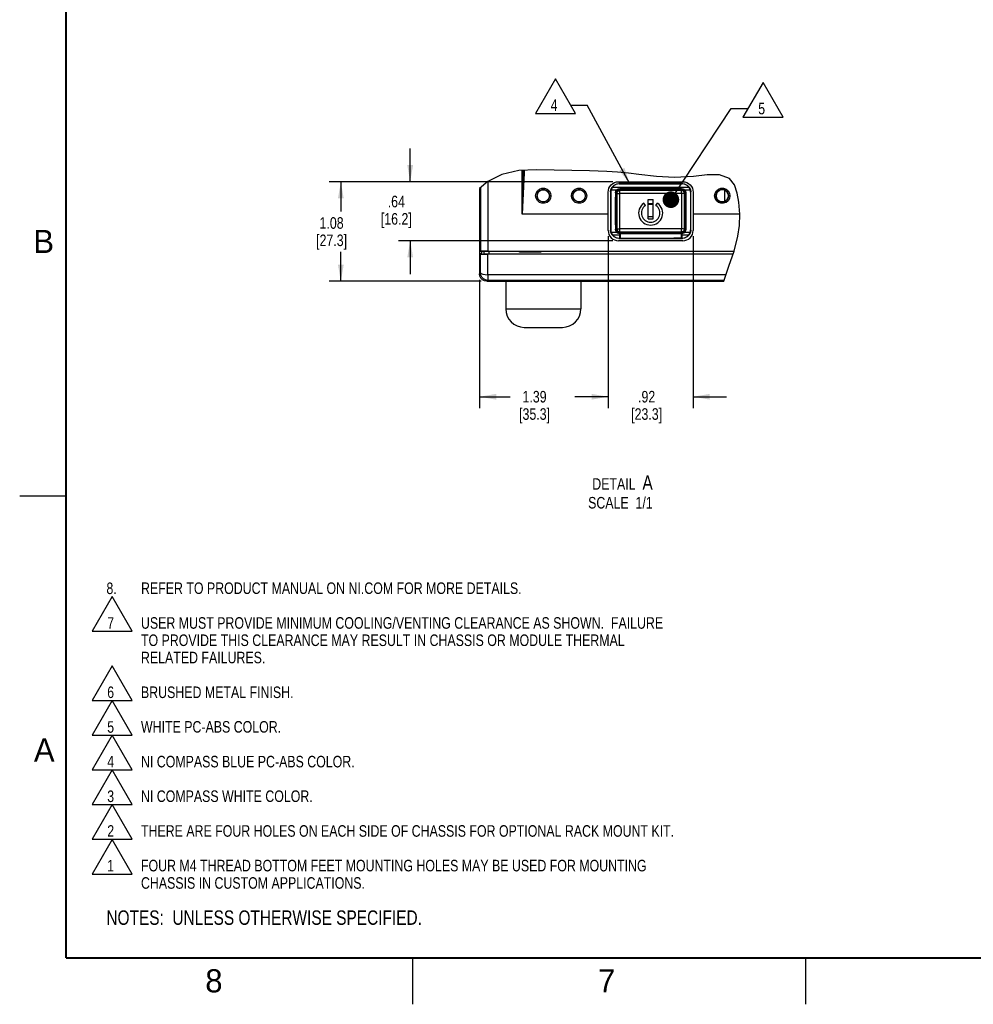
# Model space of a CAD drawing. Header units: inches. Extents: x 0 to 34, y 0 to 22.
# Tile 1 of 54: x 0 to 10.3, y 0 to 10.6. Entities that reach past the tile are written whole.
import ezdxf

# ---------------------------------------------------------------- set-up
doc = ezdxf.new("R2010")
doc.units = ezdxf.units.IN
doc.header["$LTSCALE"] = 1.87
doc.header["$MEASUREMENT"] = 0
doc.layers.get('0').update_dxf_attribs({"linetype": 'CONTINUOUS'})
for name, color, linetype in [('3_ALL_AXES', 7, 'CONTINUOUS'), ('DATUMCURVES', 7, 'CONTINUOUS'), ('DETAIL', 7, 'CONTINUOUS'), ('DIMENSIONS', 7, 'CONTINUOUS')]:
    doc.layers.add(name, color=color, linetype=linetype)
doc.styles.get("Standard").update_dxf_attribs({"font": 'txt', "width": 0.8})
doc.styles.add('TEXTSTYLE_2', font='txt')
doc.dimstyles.new('DIMSTYLE_3', dxfattribs={"dimtxt": 0.125, "dimasz": 0.18, "dimexe": 0.18, "dimexo": 0.0625, "dimgap": 0.09, "dimtad": 0, "dimtih": 1, "dimtoh": 1, "dimzin": 4, "dimdsep": 46, "dimtxsty": 'STANDARD', "dimblk": '_FILLED', "dimblk1": '_FILLED', "dimblk2": '_FILLED', "dimcen": 0.09, "dimadec": 0, "dimazin": 0, "dimtfac": 1, "dimtofl": 0, "dimtmove": 0, "dimatfit": 3, "dimldrblk": '_FILLED', "dimfxl": 1, "dimtolj": 1, "dimtzin": 4, "dimarcsym": 0})
doc.dimstyles.get("Standard").update_dxf_attribs({"dimtxt": 0.125, "dimasz": 0.18, "dimexe": 0.18, "dimexo": 0.0625, "dimgap": 0.09, "dimtad": 0, "dimtih": 1, "dimtoh": 1, "dimdec": 3, "dimzin": 4, "dimdsep": 46, "dimtxsty": 'STANDARD', "dimblk": '_FILLED', "dimblk1": '_FILLED', "dimblk2": '_FILLED', "dimcen": 0.09, "dimadec": 0, "dimazin": 0, "dimtol": 1, "dimtp": 0.01, "dimtm": 0.01, "dimtfac": 1, "dimtdec": 3, "dimtofl": 0, "dimtmove": 0, "dimatfit": 3, "dimldrblk": '_FILLED', "dimfxl": 1, "dimtolj": 1, "dimtzin": 4, "dimarcsym": 0})

# ---------------------------------------------------------------- blocks, each defined once
blk = doc.blocks.new('_FILLED')
at = {"color": 0, "linetype": 'BYBLOCK'}
blk.add_solid([(0, 0), (-1, 0.174), (-1, -0.174)], dxfattribs=at)
blk = doc.blocks.new('*D4')
at = {"layer": 'DIMENSIONS', "color": 2, "linetype": 'CONTINUOUS'}
for p, q in [((6.364, 8.307), (6.364, 6.446)), ((4.973, 7.837), (4.973, 6.446)), ((4.973, 6.571), (5.306, 6.571)), ((6.364, 6.571), (6.031, 6.571))]:
    blk.add_line(p, q, dxfattribs=at)
at = {"layer": 'DIMENSIONS', "color": 2, "linetype": 'CONTINUOUS', "xscale": 0.18, "yscale": 0.18, "zscale": 0.18, "rotation": 180}
blk.add_blockref('_FILLED', (4.973, 6.571), dxfattribs=at)
at = {"layer": 'DIMENSIONS', "color": 2, "linetype": 'CONTINUOUS', "xscale": 0.18, "yscale": 0.18, "zscale": 0.18}
blk.add_blockref('_FILLED', (6.364, 6.571), dxfattribs=at)
at = {"layer": 'DIMENSIONS', "color": 2, "linetype": 'CONTINUOUS', "insert": (5.568, 6.634), "char_height": 0.125, "width": 0.6, "attachment_point": 2, "line_spacing_factor": 0.9}
blk.add_mtext('1.39\\P[35.3]', dxfattribs=at)
blk = doc.blocks.new('*D5')
at = {"layer": 'DIMENSIONS', "color": 2, "linetype": 'CONTINUOUS'}
for p, q in [((6.364, 8.307), (6.364, 6.446)), ((7.283, 8.307), (7.283, 6.446)), ((6.364, 6.571), (6.004, 6.571)), ((7.283, 6.571), (7.643, 6.571))]:
    blk.add_line(p, q, dxfattribs=at)
at = {"layer": 'DIMENSIONS', "color": 2, "linetype": 'CONTINUOUS', "xscale": 0.18, "yscale": 0.18, "zscale": 0.18}
blk.add_blockref('_FILLED', (6.364, 6.571), dxfattribs=at)
at = {"layer": 'DIMENSIONS', "color": 2, "linetype": 'CONTINUOUS', "xscale": 0.18, "yscale": 0.18, "zscale": 0.18, "rotation": 180}
blk.add_blockref('_FILLED', (7.283, 6.571), dxfattribs=at)
at = {"layer": 'DIMENSIONS', "color": 2, "linetype": 'CONTINUOUS', "insert": (6.78, 6.634), "char_height": 0.125, "width": 0.6, "attachment_point": 2, "line_spacing_factor": 0.9}
blk.add_mtext('.92\\P[23.3]', dxfattribs=at)
blk = doc.blocks.new('*D6')
at = {"layer": 'DIMENSIONS', "color": 2, "linetype": 'CONTINUOUS'}
for p, q in [((6.414, 8.896), (3.348, 8.896)), ((3.473, 8.896), (3.473, 8.575)), ((3.473, 7.82), (3.473, 8.138)), ((4.99, 7.82), (3.348, 7.82))]:
    blk.add_line(p, q, dxfattribs=at)
at = {"layer": 'DIMENSIONS', "color": 2, "linetype": 'CONTINUOUS', "xscale": 0.18, "yscale": 0.18, "zscale": 0.18}
for p, rotation in [((3.473, 8.896), 90), ((3.473, 7.82), 270)]:
    blk.add_blockref('_FILLED', p, dxfattribs=dict(at, rotation=rotation))
at = {"layer": 'DIMENSIONS', "color": 2, "linetype": 'CONTINUOUS', "insert": (3.373, 8.513), "char_height": 0.125, "width": 0.6, "attachment_point": 2, "line_spacing_factor": 0.9}
blk.add_mtext('1.08\\P[27.3]', dxfattribs=at)
blk = doc.blocks.new('*D7')
at = {"layer": 'DIMENSIONS', "color": 2, "linetype": 'CONTINUOUS'}
for p, q in [((4.223, 8.896), (4.223, 9.256)), ((6.414, 8.896), (4.098, 8.896)), ((6.414, 8.258), (4.098, 8.258)), ((4.223, 8.258), (4.223, 7.898))]:
    blk.add_line(p, q, dxfattribs=at)
at = {"layer": 'DIMENSIONS', "color": 2, "linetype": 'CONTINUOUS', "xscale": 0.18, "yscale": 0.18, "zscale": 0.18}
for p, rotation in [((4.223, 8.896), 270), ((4.223, 8.258), 90)]:
    blk.add_blockref('_FILLED', p, dxfattribs=dict(at, rotation=rotation))
at = {"layer": 'DIMENSIONS', "color": 2, "linetype": 'CONTINUOUS', "insert": (4.073, 8.745), "char_height": 0.125, "width": 0.6, "attachment_point": 2, "line_spacing_factor": 0.9}
blk.add_mtext('.64\\P[16.2]', dxfattribs=at)
blk = doc.blocks.new('NOTES_HEADER_BL0', base_point=(3.1215, 0.9375))
at = {"layer": 'DETAIL', "color": 2, "linetype": 'CONTINUOUS', "width": 0.8}
blk.add_text('NOTES:  UNLESS OTHERWISE SPECIFIED.', height=0.156, dxfattribs=at).set_placement((0.9375, 0.8595))
blk = doc.blocks.new('CUSTOM_NOTE_BL1', base_point=(2.198, 2.346))
at = {"layer": 'DETAIL', "color": 2, "linetype": 'CONTINUOUS'}
for p, q in [((0.999, 2.534), (0.783, 2.159)), ((1.215, 2.159), (0.999, 2.534)), ((0.783, 2.159), (1.215, 2.159))]:
    blk.add_line(p, q, dxfattribs=at)
at = {"layer": 'DETAIL', "color": 2, "linetype": 'CONTINUOUS', "width": 0.8}
for s, p in [('3', (0.947, 2.187)), ('NI COMPASS WHITE COLOR.', (1.312, 2.188))]:
    blk.add_text(s, height=0.125, dxfattribs=at).set_placement(p)
blk = doc.blocks.new('CUSTOM_NOTE_BL2', base_point=(2.498, 2.721))
at = {"layer": 'DETAIL', "color": 2, "linetype": 'CONTINUOUS'}
for p, q in [((0.999, 2.909), (0.783, 2.534)), ((1.215, 2.534), (0.999, 2.909)), ((0.783, 2.534), (1.215, 2.534))]:
    blk.add_line(p, q, dxfattribs=at)
at = {"layer": 'DETAIL', "color": 2, "linetype": 'CONTINUOUS', "width": 0.8}
for s, p in [('4', (0.947, 2.562)), ('NI COMPASS BLUE PC-ABS COLOR.', (1.312, 2.562))]:
    blk.add_text(s, height=0.125, dxfattribs=at).set_placement(p)
blk = doc.blocks.new('CUSTOM_NOTE_BL3', base_point=(1.998, 3.096))
at = {"layer": 'DETAIL', "color": 2, "linetype": 'CONTINUOUS'}
for p, q in [((0.999, 3.284), (0.783, 2.909)), ((1.215, 2.909), (0.999, 3.284)), ((0.783, 2.909), (1.215, 2.909))]:
    blk.add_line(p, q, dxfattribs=at)
at = {"layer": 'DETAIL', "color": 2, "linetype": 'CONTINUOUS', "width": 0.8}
for s, p in [('5', (0.947, 2.937)), ('WHITE PC-ABS COLOR.', (1.312, 2.938))]:
    blk.add_text(s, height=0.125, dxfattribs=at).set_placement(p)
blk = doc.blocks.new('CUSTOM_NOTE_BL4', base_point=(4.548, 4.048))
at = {"layer": 'DETAIL', "color": 2, "linetype": 'CONTINUOUS'}
for p, q in [((0.999, 4.409), (0.783, 4.034)), ((1.215, 4.034), (0.999, 4.409)), ((0.783, 4.034), (1.215, 4.034))]:
    blk.add_line(p, q, dxfattribs=at)
at = {"layer": 'DETAIL', "color": 2, "linetype": 'CONTINUOUS', "width": 0.8}
for s, p in [('7', (0.947, 4.062)), ('USER MUST PROVIDE MINIMUM COOLING/VENTING CLEARANCE AS SHOWN.  FAILURE', (1.312, 4.062)), ('TO PROVIDE THIS CLEARANCE MAY RESULT IN CHASSIS OR MODULE THERMAL', (1.312, 3.875)), ('RELATED FAILURES.', (1.312, 3.688))]:
    blk.add_text(s, height=0.125, dxfattribs=at).set_placement(p)
blk = doc.blocks.new('CUSTOM_NOTE_BL5', base_point=(2.098, 3.471))
at = {"layer": 'DETAIL', "color": 2, "linetype": 'CONTINUOUS'}
for p, q in [((0.999, 3.659), (0.783, 3.284)), ((1.215, 3.284), (0.999, 3.659)), ((0.783, 3.284), (1.215, 3.284))]:
    blk.add_line(p, q, dxfattribs=at)
at = {"layer": 'DETAIL', "color": 2, "linetype": 'CONTINUOUS', "width": 0.8}
for s, p in [('6', (0.947, 3.312)), ('BRUSHED METAL FINISH.', (1.312, 3.312))]:
    blk.add_text(s, height=0.125, dxfattribs=at).set_placement(p)
blk = doc.blocks.new('CUSTOM_NOTE_BL6', base_point=(4.348, 1.517))
at = {"layer": 'DETAIL', "color": 2, "linetype": 'CONTINUOUS'}
for p, q in [((0.999, 1.784), (0.783, 1.409)), ((1.215, 1.409), (0.999, 1.784)), ((0.783, 1.409), (1.215, 1.409))]:
    blk.add_line(p, q, dxfattribs=at)
at = {"layer": 'DETAIL', "color": 2, "linetype": 'CONTINUOUS', "width": 0.8}
for s, p in [('1', (0.947, 1.437)), ('FOUR M4 THREAD BOTTOM FEET MOUNTING HOLES MAY BE USED FOR MOUNTING', (1.312, 1.438)), ('CHASSIS IN CUSTOM APPLICATIONS.', (1.312, 1.25))]:
    blk.add_text(s, height=0.125, dxfattribs=at).set_placement(p)
blk = doc.blocks.new('CUSTOM_NOTE_BL7', base_point=(3.675, 4.5))
at = {"layer": 'DETAIL', "color": 2, "linetype": 'CONTINUOUS', "width": 0.8}
for s, p in [('8.', (0.938, 4.437)), ('REFER TO PRODUCT MANUAL ON NI.COM FOR MORE DETAILS.', (1.312, 4.438))]:
    blk.add_text(s, height=0.125, dxfattribs=at).set_placement(p)
blk = doc.blocks.new('CUSTOM_NOTE_BL13', base_point=(4.698, 1.971))
at = {"layer": 'DETAIL', "color": 2, "linetype": 'CONTINUOUS'}
for p, q in [((0.999, 2.159), (0.783, 1.784)), ((1.215, 1.784), (0.999, 2.159)), ((0.783, 1.784), (1.215, 1.784))]:
    blk.add_line(p, q, dxfattribs=at)
at = {"layer": 'DETAIL', "color": 2, "linetype": 'CONTINUOUS', "width": 0.8}
for s, p in [('2', (0.947, 1.812)), ('THERE ARE FOUR HOLES ON EACH SIDE OF CHASSIS FOR OPTIONAL RACK MOUNT KIT.', (1.312, 1.812))]:
    blk.add_text(s, height=0.125, dxfattribs=at).set_placement(p)
blk = doc.blocks.new('FLAG_TRIANGLE_BL15', base_point=(7.975, 9.785))
at = {"layer": 'DETAIL', "color": 2, "linetype": 'CONTINUOUS'}
for p, q in [((8.039, 9.972), (7.822, 9.597)), ((8.255, 9.597), (8.039, 9.972)), ((7.695, 9.688), (7.875, 9.688)), ((7.822, 9.597), (8.255, 9.597))]:
    blk.add_line(p, q, dxfattribs=at)
at = {"layer": 'DETAIL', "color": 2, "linetype": 'CONTINUOUS', "width": 0.8}
blk.add_text('5', height=0.125, dxfattribs=at).set_placement((7.987, 9.626))
blk = doc.blocks.new('FLAG_TRIANGLE_BL16', base_point=(5.858, 9.821))
at = {"layer": 'DETAIL', "color": 2, "linetype": 'CONTINUOUS'}
for p, q in [((5.794, 10.009), (5.578, 9.634)), ((6.01, 9.634), (5.794, 10.009)), ((5.958, 9.725), (6.138, 9.725)), ((5.578, 9.634), (6.01, 9.634))]:
    blk.add_line(p, q, dxfattribs=at)
at = {"layer": 'DETAIL', "color": 2, "linetype": 'CONTINUOUS', "width": 0.8}
blk.add_text('4', height=0.125, dxfattribs=at).set_placement((5.742, 9.662))

msp = doc.modelspace()

# ---------------------------------------------------------------- linework, layer by layer
at = {"color": 7, "linetype": 'CONTINUOUS'}
for p, q in [((5.21291, 8.97543), (5.06145, 8.89795)), ((5.39664, 9.01703), (5.21291, 8.97543)), ((5.58815, 9.02518), (5.39664, 9.01703)), ((5.43356, 8.54497), (5.43356, 9.0186)), ((5.78176, 9.02005), (5.58815, 9.02518)), ((5.97252, 9.01746), (5.78176, 9.02005)), ((6.16153, 9.01574), (5.97252, 9.01746)), ((6.35062, 9.00889), (6.16153, 9.01574)), ((6.46663, 9.00008), (6.35062, 9.00889)), ((6.58225, 8.98847), (6.46663, 9.00008)), ((6.69639, 8.97543), (6.58225, 8.98847)), ((6.88693, 8.95442), (6.69639, 8.97543)), ((7.08049, 8.94354), (6.88693, 8.95442)), ((7.28756, 8.95312), (7.08049, 8.94354)), ((7.43318, 8.97045), (7.28756, 8.95312)), ((7.5698, 8.97257), (7.43318, 8.97045)), ((7.67795, 8.93082), (7.5698, 8.97257)), ((5.06145, 8.89795), (4.97256, 8.82378)), ((5.06345, 8.89898), (5.06345, 8.14497)), ((6.47606, 8.89544), (6.47606, 8.89593)), ((6.47606, 8.89593), (7.17106, 8.89593)), ((6.48219, 8.87368), (6.48005, 8.87583)), ((7.16707, 8.87583), (6.48005, 8.87583)), ((6.48219, 8.87368), (7.16493, 8.87368)), ((7.16493, 8.87368), (7.16707, 8.87583)), ((7.17106, 8.89544), (7.17106, 8.89593)), ((7.72847, 8.86345), (7.67795, 8.93082)), ((7.76025, 8.77347), (7.72847, 8.86345)), ((4.97256, 8.82378), (4.97256, 8.14065)), ((4.98348, 8.83289), (4.98348, 8.14429)), ((6.36406, 8.36997), (6.36407, 8.78397)), ((6.36458, 8.78397), (6.36407, 8.78397)), ((6.39006, 8.78584), (6.39006, 8.37381)), ((6.39211, 8.78379), (6.39006, 8.78584)), ((6.45554, 8.80681), (6.39517, 8.80681)), ((6.41047, 8.83804), (7.23665, 8.83804)), ((6.44412, 8.77677), (6.44938, 8.77151)), ((6.44938, 8.73515), (6.44503, 8.7308)), ((6.45281, 8.78873), (6.44938, 8.77151)), ((6.44938, 8.77151), (6.44938, 8.73515)), ((6.44938, 8.73515), (6.45638, 8.73515)), ((6.45638, 8.73515), (6.45209, 8.73086)), ((6.45638, 8.4245), (6.45638, 8.73515)), ((6.45856, 8.37883), (6.45856, 8.77685)), ((6.46178, 8.77363), (6.45856, 8.77685)), ((6.49438, 8.8165), (6.47716, 8.81308)), ((6.49177, 8.80362), (6.48855, 8.80684)), ((6.48855, 8.80684), (7.15857, 8.80684)), ((6.48906, 8.82182), (6.49438, 8.8165)), ((7.15806, 8.82182), (6.48906, 8.82182)), ((6.49177, 8.76792), (6.49177, 8.80362)), ((7.15535, 8.80362), (6.49177, 8.80362)), ((7.15535, 8.76792), (6.49177, 8.76792)), ((6.59356, 8.8165), (6.49438, 8.8165)), ((6.59356, 8.8165), (6.59817, 8.81727)), ((6.59356, 8.8165), (6.59356, 8.80717)), ((6.74895, 8.81727), (6.59817, 8.81727)), ((6.60468, 8.80717), (6.62519, 8.81058)), ((6.62515, 8.81628), (6.62509, 8.81727)), ((6.62515, 8.81628), (6.72197, 8.81628)), ((6.62519, 8.81058), (6.72193, 8.81058)), ((6.72193, 8.81058), (6.74244, 8.80717)), ((6.72197, 8.81628), (6.72203, 8.81727)), ((6.75356, 8.8165), (6.74895, 8.81727)), ((6.75356, 8.8165), (6.75356, 8.80717)), ((6.79164, 8.8165), (6.75356, 8.8165)), ((6.79164, 8.8165), (6.79356, 8.81842)), ((6.79164, 8.8165), (6.79164, 8.80684)), ((6.79356, 8.81842), (6.79356, 8.80684)), ((6.79356, 8.81842), (6.85356, 8.81842)), ((6.85356, 8.80684), (6.85356, 8.81842)), ((6.85548, 8.8165), (6.85356, 8.81842)), ((6.85548, 8.8165), (6.85548, 8.80684)), ((6.89356, 8.8165), (6.85548, 8.8165)), ((6.89356, 8.8165), (6.89817, 8.81727)), ((6.89356, 8.8165), (6.89356, 8.80717)), ((7.04895, 8.81727), (6.89817, 8.81727)), ((6.90468, 8.80717), (6.92519, 8.81058)), ((6.92515, 8.81628), (6.92509, 8.81727)), ((6.92515, 8.81628), (7.02197, 8.81628)), ((6.92519, 8.81058), (7.02193, 8.81058)), ((7.02193, 8.81058), (7.04244, 8.80717)), ((7.02197, 8.81628), (7.02203, 8.81727)), ((7.05356, 8.8165), (7.04895, 8.81727)), ((7.15274, 8.8165), (7.05356, 8.8165)), ((7.05356, 8.8165), (7.05356, 8.80717)), ((7.15274, 8.8165), (7.15806, 8.82182)), ((7.16996, 8.81308), (7.15274, 8.8165)), ((7.15857, 8.80684), (7.15535, 8.80362)), ((7.15535, 8.76792), (7.15535, 8.80362)), ((7.18856, 8.77685), (7.18534, 8.77363)), ((7.18856, 8.37883), (7.18856, 8.77685)), ((7.19774, 8.73515), (7.19074, 8.73515)), ((7.19074, 8.73515), (7.19074, 8.4245)), ((7.19074, 8.73515), (7.19503, 8.73086)), ((7.25195, 8.80681), (7.19158, 8.80681)), ((7.19774, 8.77151), (7.19431, 8.78873)), ((7.19774, 8.77151), (7.203, 8.77677)), ((7.19774, 8.73515), (7.19774, 8.77151)), ((7.19774, 8.73515), (7.20209, 8.7308)), ((7.25501, 8.78379), (7.25706, 8.78584)), ((7.25706, 8.37381), (7.25706, 8.78584)), ((7.28254, 8.78397), (7.28304, 8.78397)), ((7.28304, 8.78397), (7.28306, 8.36997)), ((7.77834, 8.67427), (7.76025, 8.77347)), ((6.44503, 8.7308), (6.45209, 8.73086)), ((6.44503, 8.42886), (6.44503, 8.7308)), ((6.45209, 8.4288), (6.45209, 8.73086)), ((6.7662, 8.63975), (6.74899, 8.66433)), ((6.79606, 8.49384), (6.79606, 8.70284)), ((6.79606, 8.70284), (6.85106, 8.70284)), ((6.79606, 8.66133), (6.85106, 8.66133)), ((6.79606, 8.65258), (6.85106, 8.65258)), ((6.85106, 8.49384), (6.85106, 8.70284)), ((6.88092, 8.63975), (6.89812, 8.66433)), ((7.19503, 8.73086), (7.20209, 8.7308)), ((7.19503, 8.73086), (7.19503, 8.4288)), ((7.20209, 8.7308), (7.20209, 8.42886)), ((7.78812, 8.5451), (7.77834, 8.67427)), ((5.46026, 8.54497), (5.43356, 8.54497)), ((5.47356, 8.54634), (5.46026, 8.54497)), ((5.47356, 8.54634), (5.47356, 8.54497)), ((6.36406, 8.54497), (5.47356, 8.54497)), ((7.78812, 8.54497), (7.28306, 8.54497)), ((7.78392, 8.42266), (7.78812, 8.5451)), ((6.44938, 8.4245), (6.44503, 8.42886)), ((6.45209, 8.4288), (6.44503, 8.42886)), ((6.44938, 8.4245), (6.44938, 8.38815)), ((6.44938, 8.4245), (6.45638, 8.4245)), ((6.45638, 8.4245), (6.45209, 8.4288)), ((6.85106, 8.51633), (6.79606, 8.51633)), ((6.79606, 8.49384), (6.85106, 8.49384)), ((7.19074, 8.4245), (7.19503, 8.4288)), ((7.19774, 8.4245), (7.19074, 8.4245)), ((7.20209, 8.42886), (7.19503, 8.4288)), ((7.19774, 8.4245), (7.20209, 8.42886)), ((7.19774, 8.38815), (7.19774, 8.4245)), ((7.76718, 8.30619), (7.78392, 8.42266)), ((6.36458, 8.36997), (6.36406, 8.36997)), ((6.39211, 8.37586), (6.39006, 8.37381)), ((6.39517, 8.35285), (6.45554, 8.35285)), ((6.41047, 8.32162), (6.48693, 8.32159)), ((6.44938, 8.38815), (6.44412, 8.38288)), ((6.44938, 8.38815), (6.45281, 8.37093)), ((6.45856, 8.37883), (6.46178, 8.38205)), ((6.47716, 8.34658), (6.49438, 8.34315)), ((6.49291, 8.32162), (6.48693, 8.32162)), ((6.48693, 8.32159), (6.48693, 8.28597)), ((6.48855, 8.34884), (6.49177, 8.35206)), ((6.48855, 8.34884), (7.15857, 8.34884)), ((6.49438, 8.34315), (6.48906, 8.33783)), ((6.48906, 8.33783), (6.57437, 8.3381)), ((6.49177, 8.35206), (6.49177, 8.38775)), ((7.15535, 8.38775), (6.49177, 8.38775)), ((7.15535, 8.35206), (6.49177, 8.35206)), ((6.49291, 8.32162), (6.49291, 8.28595)), ((6.49438, 8.34315), (6.54356, 8.34315)), ((6.54356, 8.34315), (6.54356, 8.34851)), ((6.54356, 8.34315), (6.54817, 8.34238)), ((6.69895, 8.34238), (6.54817, 8.34238)), ((6.57519, 8.34509), (6.55468, 8.34851)), ((6.67193, 8.34509), (6.57519, 8.34509)), ((6.69244, 8.34851), (6.67193, 8.34509)), ((6.70356, 8.34315), (6.69895, 8.34238)), ((6.70356, 8.34315), (6.70356, 8.34851)), ((6.70356, 8.34315), (6.79164, 8.34315)), ((6.79164, 8.34315), (6.79164, 8.34884)), ((6.79164, 8.34315), (6.79356, 8.34123)), ((6.79356, 8.34884), (6.79356, 8.34123)), ((6.79356, 8.34123), (6.85356, 8.34123)), ((6.85356, 8.34123), (6.85356, 8.34884)), ((6.85548, 8.34315), (6.85356, 8.34123)), ((6.85548, 8.34315), (6.85548, 8.34884)), ((6.85548, 8.34315), (6.94356, 8.34315)), ((6.94356, 8.34315), (6.94356, 8.34851)), ((6.94356, 8.34315), (6.94817, 8.34238)), ((7.09895, 8.34238), (6.94817, 8.34238)), ((6.97519, 8.34509), (6.95468, 8.34851)), ((7.07193, 8.34509), (6.97519, 8.34509)), ((7.09244, 8.34851), (7.07193, 8.34509)), ((7.10356, 8.34315), (7.09895, 8.34238)), ((7.10356, 8.34315), (7.10356, 8.34851)), ((7.10356, 8.34315), (7.15274, 8.34315)), ((7.15274, 8.34315), (7.16996, 8.34658)), ((7.15274, 8.34315), (7.15806, 8.33783)), ((7.16019, 8.32162), (7.15421, 8.32162)), ((7.15421, 8.32162), (7.15421, 8.28595)), ((7.15535, 8.35206), (7.15535, 8.38775)), ((7.15535, 8.35206), (7.15857, 8.34884)), ((7.16019, 8.32161), (7.23665, 8.32162)), ((7.16019, 8.32161), (7.16019, 8.28597)), ((7.18534, 8.38205), (7.18856, 8.37883)), ((7.19158, 8.35285), (7.25195, 8.35285)), ((7.19431, 8.37093), (7.19774, 8.38815)), ((7.19774, 8.38815), (7.203, 8.38288)), ((7.25501, 8.37586), (7.25706, 8.37381)), ((7.28254, 8.36997), (7.28306, 8.36997)), ((6.47606, 8.25849), (6.47606, 8.25797)), ((7.17106, 8.25797), (6.47606, 8.25797)), ((6.48219, 8.28597), (6.48005, 8.28383)), ((6.48005, 8.28383), (7.16707, 8.28383)), ((6.49097, 8.28596), (6.48219, 8.28597)), ((7.15815, 8.28597), (7.07465, 8.28543)), ((7.16493, 8.28597), (7.15815, 8.28597)), ((7.16493, 8.28597), (7.16707, 8.28383)), ((7.17106, 8.25849), (7.17106, 8.25797)), ((7.72529, 8.14685), (7.76718, 8.30619)), ((4.98348, 8.14429), (4.97256, 8.14065)), ((4.99566, 8.14065), (4.97256, 8.14065)), ((4.97256, 8.11819), (4.97256, 7.8998)), ((4.98348, 8.11455), (4.97256, 8.11819)), ((4.99756, 8.11819), (4.97256, 8.11819)), ((4.99566, 8.14065), (5.01755, 8.14429)), ((4.99756, 8.11819), (4.99756, 8.14065)), ((4.99756, 8.11819), (5.0192, 8.11458)), ((5.0192, 8.14429), (5.0192, 8.11458)), ((5.06345, 8.14497), (7.72465, 8.14497)), ((7.7141, 8.11387), (5.06345, 8.11387)), ((5.07412, 8.1447), (5.07412, 8.11413)), ((7.71419, 8.11413), (5.07412, 8.11413)), ((5.40492, 8.13483), (5.40492, 8.1447)), ((5.40806, 8.13797), (5.40492, 8.13483)), ((5.63446, 8.13483), (5.40492, 8.13483)), ((5.40806, 8.13797), (5.40806, 8.1447)), ((5.40806, 8.13797), (5.42424, 8.1412)), ((5.42424, 8.1412), (5.61687, 8.1412)), ((5.42474, 8.14417), (5.441, 8.14147)), ((5.441, 8.14147), (5.60212, 8.14147)), ((5.60212, 8.14147), (5.61643, 8.14385)), ((5.63138, 8.1383), (5.61687, 8.1412)), ((5.63131, 8.1447), (5.63131, 8.13797)), ((5.63131, 8.13797), (5.63446, 8.13483)), ((5.63446, 8.1447), (5.63446, 8.13483)), ((7.67013, 7.98419), (7.72529, 8.14685)), ((4.9828, 7.91004), (4.97256, 7.8998)), ((5.06277, 7.88994), (5.06277, 7.83006)), ((7.63917, 7.88994), (5.06277, 7.88994)), ((7.61614, 7.81983), (7.67013, 7.98419)), ((5.06277, 7.83006), (5.05253, 7.81983)), ((5.05253, 7.81983), (7.61614, 7.81983)), ((7.6195, 7.83006), (5.06277, 7.83006))]:
    msp.add_line(p, q, dxfattribs=at)
at = {"color": 3, "linetype": 'CONTINUOUS'}
for p, q in [((7.62456, 8.6841), (7.62456, 8.80483)), ((4.97256, 8.14065), (4.97256, 8.11819))]:
    msp.add_line(p, q, dxfattribs=at)
at = {"color": 2, "linetype": 'CONTINUOUS'}
for p, q in [((0.00002, 5.5), (0.50002, 5.5)), ((4.25002, 0), (4.25002, 0.5)), ((8.50002, 0), (8.50002, 0.5))]:
    msp.add_line(p, q, dxfattribs=at)
at = {"color": 7, "linetype": 'CONTINUOUS', "const_width": 0.02}
for points in [[(0.50002, 21.5), (0.50002, 0.5)], [(0.50002, 0.5), (33.50002, 0.5)]]:
    msp.add_lwpolyline(points, dxfattribs=at)
at = {"color": 7, "linetype": 'CONTINUOUS'}
for points in [[(5.45702, 9.0196), (5.45579, 8.99319), (5.43356, 8.54497)], [(5.44526, 9.0191), (5.44467, 8.99375), (5.43356, 8.54497)], [(6.36407, 8.78397), (6.36623, 8.80583), (6.37261, 8.82684), (6.38297, 8.8462), (6.3969, 8.86317), (6.41387, 8.87708), (6.43322, 8.88742), (6.45422, 8.89378), (6.47606, 8.89593)], [(6.39006, 8.78584), (6.39446, 8.81365), (6.40724, 8.83874), (6.42715, 8.85864), (6.45223, 8.87142), (6.48005, 8.87583)], [(6.48219, 8.87368), (6.45495, 8.86946), (6.43027, 8.85719), (6.41047, 8.83804)], [(7.23665, 8.83804), (7.21685, 8.85719), (7.19217, 8.86946), (7.16493, 8.87368)], [(7.16707, 8.87583), (7.19488, 8.87142), (7.21997, 8.85864), (7.23987, 8.83874), (7.25265, 8.81365), (7.25706, 8.78584)], [(7.17106, 8.89593), (7.19292, 8.89378), (7.21394, 8.8874), (7.2333, 8.87705), (7.25026, 8.86312), (7.26418, 8.84615), (7.27452, 8.8268), (7.28089, 8.8058), (7.28304, 8.78397)], [(5.57992, 8.74456), (5.58498, 8.77303), (5.59941, 8.79787), (5.62138, 8.81622), (5.64841, 8.826), (5.67729, 8.82589), (5.70442, 8.81582), (5.72643, 8.797), (5.74059, 8.77173), (5.74519, 8.74456)], [(5.74519, 8.74456), (5.74015, 8.7161), (5.72567, 8.69118), (5.70353, 8.67275), (5.67638, 8.66304), (5.64754, 8.66326), (5.62052, 8.67338), (5.59861, 8.69219), (5.5845, 8.71742), (5.57992, 8.74456)], [(5.59492, 8.74447), (5.59906, 8.76776), (5.61087, 8.78808), (5.62885, 8.8031), (5.65098, 8.81109), (5.67462, 8.81101), (5.69682, 8.80277), (5.71484, 8.78737), (5.72644, 8.7667), (5.7302, 8.74447)], [(5.7302, 8.74447), (5.72607, 8.72119), (5.71422, 8.7008), (5.69609, 8.68572), (5.67387, 8.67777), (5.65026, 8.67795), (5.62815, 8.68623), (5.61022, 8.70162), (5.59867, 8.72226), (5.59492, 8.74447)], [(5.96692, 8.74455), (5.97198, 8.77303), (5.98644, 8.7979), (6.00849, 8.81628), (6.03558, 8.82602), (6.06444, 8.82586), (6.09152, 8.81576), (6.11348, 8.79694), (6.12761, 8.77169), (6.1322, 8.74455)], [(6.1322, 8.74455), (6.12715, 8.71609), (6.11265, 8.69116), (6.09049, 8.67273), (6.06333, 8.66303), (6.0345, 8.66326), (6.0075, 8.67339), (5.9856, 8.6922), (5.9715, 8.71742), (5.96692, 8.74455)], [(5.98192, 8.74447), (5.98606, 8.76776), (5.9979, 8.78811), (6.01595, 8.80315), (6.03812, 8.81112), (6.06174, 8.81099), (6.0839, 8.80273), (6.10188, 8.78733), (6.11345, 8.76667), (6.1172, 8.74447)], [(6.1172, 8.74447), (6.11307, 8.72118), (6.1012, 8.70078), (6.08306, 8.6857), (6.06083, 8.67777), (6.03723, 8.67795), (6.01513, 8.68624), (5.99721, 8.70163), (5.98566, 8.72227), (5.98192, 8.74447)], [(6.39211, 8.78379), (6.3919, 8.64805), (6.3919, 8.51161), (6.39211, 8.37586)], [(6.39517, 8.80681), (6.39289, 8.79539), (6.39211, 8.78379)], [(6.41047, 8.83804), (6.40127, 8.82308), (6.39517, 8.80681)], [(6.44412, 8.77677), (6.44705, 8.79283), (6.45554, 8.80681)], [(6.44412, 8.77677), (6.44421, 8.64569), (6.44421, 8.51396), (6.44412, 8.38288)], [(6.47716, 8.81308), (6.46256, 8.80332), (6.45281, 8.78873)], [(6.45554, 8.80681), (6.46495, 8.81481), (6.47667, 8.82008), (6.48906, 8.82182)], [(6.45856, 8.77685), (6.45958, 8.78461), (6.46258, 8.79184), (6.46734, 8.79805), (6.47355, 8.80282), (6.48078, 8.80581), (6.48855, 8.80684)], [(6.46178, 8.38205), (6.46147, 8.45963), (6.46131, 8.53831), (6.46131, 8.61734), (6.46147, 8.69602), (6.46178, 8.77363)], [(6.46178, 8.77363), (6.46282, 8.78142), (6.46584, 8.78868), (6.47065, 8.7949), (6.4769, 8.79966), (6.48417, 8.80263), (6.49177, 8.80362)], [(6.46178, 8.77363), (6.46298, 8.77216), (6.46609, 8.77079), (6.47092, 8.76962), (6.47714, 8.76871), (6.48432, 8.76813), (6.49177, 8.76792)], [(6.49177, 8.38775), (6.49146, 8.4631), (6.4913, 8.53948), (6.4913, 8.61619), (6.49146, 8.69256), (6.49177, 8.76792)], [(6.60468, 8.80717), (6.60329, 8.80709), (6.60009, 8.80702), (6.59526, 8.80696), (6.58894, 8.80691), (6.58155, 8.80687), (6.57331, 8.80684)], [(6.62519, 8.81058), (6.62524, 8.8107), (6.62527, 8.81105), (6.62529, 8.81159), (6.6253, 8.81232), (6.62528, 8.81319), (6.62525, 8.81417), (6.62521, 8.81522), (6.62515, 8.81628)], [(6.72197, 8.81628), (6.72191, 8.81522), (6.72187, 8.81417), (6.72184, 8.81319), (6.72182, 8.81232), (6.72183, 8.81159), (6.72185, 8.81105), (6.72188, 8.8107), (6.72193, 8.81058)], [(6.77381, 8.80684), (6.76557, 8.80687), (6.75817, 8.80691), (6.75186, 8.80696), (6.74703, 8.80702), (6.74383, 8.80709), (6.74244, 8.80717)], [(6.90468, 8.80717), (6.90329, 8.80709), (6.90009, 8.80702), (6.89526, 8.80696), (6.88894, 8.80691), (6.88155, 8.80687), (6.87331, 8.80684)], [(6.92519, 8.81058), (6.92524, 8.8107), (6.92527, 8.81105), (6.92529, 8.81159), (6.9253, 8.81232), (6.92528, 8.81319), (6.92525, 8.81417), (6.92521, 8.81522), (6.92515, 8.81628)], [(7.02197, 8.81628), (7.02191, 8.81522), (7.02187, 8.81417), (7.02184, 8.81319), (7.02182, 8.81232), (7.02183, 8.81159), (7.02185, 8.81105), (7.02188, 8.8107), (7.02193, 8.81058)], [(7.07381, 8.80684), (7.06557, 8.80687), (7.05817, 8.80691), (7.05186, 8.80696), (7.04703, 8.80702), (7.04383, 8.80709), (7.04244, 8.80717)], [(7.18534, 8.77363), (7.18434, 8.78128), (7.18136, 8.78854), (7.1766, 8.79477), (7.17038, 8.79957), (7.16313, 8.80258), (7.15535, 8.80362)], [(7.18534, 8.77363), (7.18415, 8.77217), (7.18107, 8.77081), (7.17629, 8.76963), (7.17013, 8.76873), (7.16299, 8.76814), (7.15535, 8.76792)], [(7.15535, 8.76792), (7.15566, 8.69256), (7.15582, 8.61619), (7.15582, 8.53948), (7.15566, 8.46311), (7.15535, 8.38775)], [(7.15806, 8.82182), (7.17045, 8.82008), (7.18216, 8.81481), (7.19158, 8.80681)], [(7.15857, 8.80684), (7.16633, 8.80581), (7.17357, 8.80282), (7.17978, 8.79805), (7.18454, 8.79184), (7.18754, 8.78461), (7.18856, 8.77685)], [(7.19431, 8.78873), (7.18456, 8.80332), (7.16996, 8.81308)], [(7.18534, 8.77363), (7.18565, 8.69603), (7.18581, 8.61736), (7.18581, 8.53833), (7.18565, 8.45965), (7.18534, 8.38205)], [(7.19158, 8.80681), (7.20006, 8.79283), (7.203, 8.77677)], [(7.203, 8.77677), (7.2029, 8.64569), (7.2029, 8.51396), (7.203, 8.38288)], [(7.25195, 8.80681), (7.24585, 8.82307), (7.23665, 8.83804)], [(7.25501, 8.78379), (7.25423, 8.79538), (7.25195, 8.80681)], [(7.25501, 8.78379), (7.25522, 8.64805), (7.25522, 8.51161), (7.25501, 8.37586)], [(7.51492, 8.74455), (7.52, 8.77308), (7.53458, 8.79806), (7.55683, 8.81648), (7.58408, 8.82611), (7.61294, 8.82577), (7.63984, 8.81558), (7.66159, 8.79681), (7.67562, 8.77166), (7.6802, 8.74455)], [(7.6802, 8.74455), (7.67514, 8.71607), (7.66062, 8.69112), (7.63843, 8.67269), (7.61126, 8.66302), (7.58243, 8.66327), (7.55544, 8.67342), (7.53358, 8.69223), (7.5195, 8.71743), (7.51492, 8.74455)], [(7.52992, 8.74447), (7.53408, 8.7678), (7.546, 8.78824), (7.56422, 8.80331), (7.58652, 8.81119), (7.61014, 8.81091), (7.63216, 8.80257), (7.64997, 8.78722), (7.66145, 8.76665), (7.6652, 8.74447)], [(7.6652, 8.74447), (7.66106, 8.72116), (7.64917, 8.70074), (7.63101, 8.68567), (7.60877, 8.67776), (7.58518, 8.67796), (7.56308, 8.68626), (7.54519, 8.70165), (7.53366, 8.72227), (7.52992, 8.74447)], [(7.66442, 8.74447), (7.66113, 8.76517), (7.65167, 8.78372), (7.637, 8.79844), (7.61846, 8.80796), (7.59781, 8.81131), (7.57709, 8.8081), (7.55839, 8.79864), (7.54354, 8.78385), (7.53401, 8.76523), (7.5307, 8.74447)], [(7.5307, 8.74447), (7.53398, 8.72377), (7.54346, 8.70516), (7.55824, 8.69038), (7.57688, 8.68087), (7.59755, 8.6776), (7.61821, 8.68087), (7.63684, 8.69035), (7.65163, 8.70513), (7.66113, 8.72374), (7.66442, 8.74447)], [(6.48005, 8.28383), (6.45223, 8.28823), (6.42715, 8.30101), (6.40724, 8.32092), (6.39446, 8.346), (6.39006, 8.37381)], [(6.39211, 8.37586), (6.39289, 8.36427), (6.39517, 8.35285)], [(6.39517, 8.35285), (6.40126, 8.33658), (6.41047, 8.32162)], [(6.41047, 8.32162), (6.43027, 8.30246), (6.45495, 8.2902), (6.48219, 8.28597)], [(6.45554, 8.35285), (6.44705, 8.36682), (6.44412, 8.38288)], [(6.45281, 8.37093), (6.46256, 8.35633), (6.47716, 8.34658)], [(6.45554, 8.35285), (6.46472, 8.34499), (6.47615, 8.33973), (6.48906, 8.33783)], [(6.48855, 8.34884), (6.48078, 8.34986), (6.47355, 8.35285), (6.46734, 8.35762), (6.46258, 8.36383), (6.45958, 8.37106), (6.45856, 8.37883)], [(6.46178, 8.38205), (6.46297, 8.3835), (6.46605, 8.38487), (6.47083, 8.38604), (6.47699, 8.38695), (6.48413, 8.38753), (6.49177, 8.38775)], [(6.46178, 8.38205), (6.46278, 8.3744), (6.46576, 8.36714), (6.47052, 8.3609), (6.47674, 8.35611), (6.48399, 8.35309), (6.49177, 8.35206)], [(6.48826, 8.33784), (6.48727, 8.32976), (6.48692, 8.32159)], [(6.49443, 8.33784), (6.49328, 8.3297), (6.49291, 8.32162)], [(6.52331, 8.34883), (6.53155, 8.3488), (6.53894, 8.34877), (6.54526, 8.34871), (6.55009, 8.34865), (6.55329, 8.34858), (6.55468, 8.34851)], [(6.57437, 8.3381), (6.65597, 8.33829), (6.73933, 8.3384), (6.82356, 8.33844), (6.90779, 8.3384), (6.99115, 8.33829), (7.07275, 8.3381), (7.15806, 8.33783)], [(6.57528, 8.34238), (6.57528, 8.34248), (6.5753, 8.34335), (6.57529, 8.34408), (6.57527, 8.34463), (6.57524, 8.34497), (6.57519, 8.34509)], [(6.67193, 8.34509), (6.67188, 8.34497), (6.67185, 8.34463), (6.67183, 8.34408), (6.67182, 8.34335), (6.67184, 8.34248), (6.67184, 8.34238)], [(6.69244, 8.34851), (6.69383, 8.34858), (6.69703, 8.34865), (6.70186, 8.34871), (6.70817, 8.34877), (6.71556, 8.3488), (6.7238, 8.34883)], [(6.92331, 8.34883), (6.93155, 8.3488), (6.93894, 8.34877), (6.94526, 8.34871), (6.95009, 8.34865), (6.95329, 8.34858), (6.95468, 8.34851)], [(6.97528, 8.34238), (6.97528, 8.34248), (6.9753, 8.34335), (6.97529, 8.34408), (6.97527, 8.34463), (6.97524, 8.34497), (6.97519, 8.34509)], [(7.07193, 8.34509), (7.07188, 8.34497), (7.07185, 8.34463), (7.07183, 8.34408), (7.07182, 8.34335), (7.07184, 8.34248), (7.07184, 8.34238)], [(7.09244, 8.34851), (7.09383, 8.34858), (7.09703, 8.34865), (7.10186, 8.34871), (7.10817, 8.34877), (7.11556, 8.3488), (7.1238, 8.34883)], [(7.15269, 8.33784), (7.15383, 8.3298), (7.15421, 8.32162)], [(7.18534, 8.38205), (7.1842, 8.38347), (7.18114, 8.38484), (7.17636, 8.38602), (7.17019, 8.38694), (7.16302, 8.38753), (7.15535, 8.38775)], [(7.18534, 8.38205), (7.18431, 8.37429), (7.18131, 8.36706), (7.17655, 8.36085), (7.17034, 8.35608), (7.16311, 8.35308), (7.15535, 8.35206)], [(7.15806, 8.33783), (7.17097, 8.33973), (7.18239, 8.34499), (7.19158, 8.35285)], [(7.18856, 8.37883), (7.18754, 8.37106), (7.18454, 8.36383), (7.17978, 8.35762), (7.17357, 8.35285), (7.16633, 8.34986), (7.15857, 8.34884)], [(7.15886, 8.33784), (7.15985, 8.32985), (7.16019, 8.32161)], [(7.16493, 8.28597), (7.19217, 8.2902), (7.21685, 8.30246), (7.23665, 8.32162)], [(7.25706, 8.37381), (7.25265, 8.346), (7.23987, 8.32092), (7.21997, 8.30101), (7.19488, 8.28823), (7.16707, 8.28383)], [(7.16996, 8.34658), (7.18456, 8.35633), (7.19431, 8.37093)], [(7.203, 8.38288), (7.20006, 8.3668), (7.19158, 8.35285)], [(7.23665, 8.32162), (7.24585, 8.33657), (7.25195, 8.35285)], [(7.25195, 8.35285), (7.25423, 8.36427), (7.25501, 8.37586)], [(6.49097, 8.28596), (6.57247, 8.28543), (6.65469, 8.28506), (6.73868, 8.28483), (6.82356, 8.28475), (6.90844, 8.28483), (6.99243, 8.28506), (7.07465, 8.28543)], [(4.9828, 7.91004), (4.98331, 8.0116), (4.98348, 8.11455)], [(5.06345, 8.14497), (5.03913, 8.14493), (5.01711, 8.14484), (4.99948, 8.14469), (4.9879, 8.1445), (4.98348, 8.14429)], [(4.98348, 8.11455), (4.9879, 8.11434), (4.99948, 8.11415), (5.01707, 8.114), (5.03917, 8.1139), (5.06345, 8.11387)], [(5.01755, 8.14429), (5.02208, 8.14445), (5.03306, 8.14458), (5.04895, 8.14467), (5.06748, 8.1447)], [(5.07412, 8.11413), (5.05374, 8.11416), (5.03626, 8.11426), (5.02417, 8.11441), (5.0192, 8.11458)], [(5.06277, 7.88994), (5.06328, 8.00101), (5.06345, 8.11387)], [(5.05253, 7.81983), (5.02781, 7.82374), (5.00552, 7.8351), (4.98783, 7.85279), (4.97647, 7.87508), (4.97256, 7.8998)], [(4.9828, 7.91004), (4.98946, 7.9025), (5.00692, 7.89606), (5.03262, 7.89165), (5.06277, 7.88994)], [(5.06277, 7.83006), (5.03831, 7.83392), (5.016, 7.8452), (4.99818, 7.86292), (4.98676, 7.88524), (4.9828, 7.91004)]]:
    msp.add_lwpolyline(points, dxfattribs=at)
for centre in [(5.66256, 8.74447), (6.04956, 8.74447)]:
    msp.add_circle(centre, 0.06616, dxfattribs=at)
for centre, radius, start, end in [((6.82356, 8.55784), 0.13, 125, 55), ((6.82356, 8.55784), 0.1, 125, 55), ((6.47606, 8.36997), 0.112, 180, 270), ((7.17106, 8.36997), 0.112, 270, 360)]:
    msp.add_arc(centre, radius, start, end, dxfattribs=at)
at = {"layer": '3_ALL_AXES', "color": 7, "linetype": 'CONTINUOUS'}
for p, q in [((5.25606, 7.81983), (5.25606, 7.52137)), ((6.06906, 7.81983), (6.06906, 7.52137)), ((5.25606, 7.52137), (6.06906, 7.52137)), ((5.45606, 7.32137), (5.86906, 7.32137))]:
    msp.add_line(p, q, dxfattribs=at)
for centre, start, end in [((5.45606, 7.52137), 180, 270), ((5.86906, 7.52137), 270, 360)]:
    msp.add_arc(centre, 0.2, start, end, dxfattribs=at)
at = {"layer": 'DATUMCURVES', "color": 40, "linetype": 'CONTINUOUS'}
for p, q in [((6.45856, 8.80684), (7.18856, 8.80684)), ((6.45856, 8.62784), (6.45856, 8.52784)), ((7.18856, 8.34884), (6.45856, 8.34884)), ((4.97256, 8.14497), (4.98031, 8.14497)), ((4.97306, 8.14547), (4.98496, 8.14547))]:
    msp.add_line(p, q, dxfattribs=at)

# ---------------------------------------------------------------- block references
at = {"layer": 'DETAIL', "color": 2, "linetype": 'CONTINUOUS'}
for name, p in [('FLAG_TRIANGLE_BL16', (5.85786, 9.82133)), ('FLAG_TRIANGLE_BL15', (7.97496, 9.78457)), ('CUSTOM_NOTE_BL7', (3.67505, 4.49989)), ('CUSTOM_NOTE_BL4', (4.54759, 4.04805)), ('CUSTOM_NOTE_BL5', (2.09759, 3.47129)), ('CUSTOM_NOTE_BL3', (1.99759, 3.09629)), ('CUSTOM_NOTE_BL2', (2.49759, 2.72129)), ('CUSTOM_NOTE_BL1', (2.19759, 2.34629)), ('CUSTOM_NOTE_BL13', (4.69759, 1.97129)), ('CUSTOM_NOTE_BL6', (4.34759, 1.5168)), ('NOTES_HEADER_BL0', (3.1215, 0.9375))]:
    msp.add_blockref(name, p, dxfattribs=at)

# ---------------------------------------------------------------- texts
at = {"color": 2, "linetype": 'CONTINUOUS', "char_height": 0.25, "width": 0.25, "attachment_point": 1, "line_spacing_factor": 0.9, "style": 'TEXTSTYLE_2'}
for s, insert in [('B', (0.14837, 8.37572)), ('A', (0.15407, 2.87607)), ('8', (2.00741, 0.37911)), ('7', (6.25527, 0.37866))]:
    msp.add_mtext(s, dxfattribs=dict(at, insert=insert))
at = {"layer": 'DETAIL', "color": 2, "linetype": 'CONTINUOUS', "insert": (6.846, 5.7213), "char_height": 0.125, "width": 1, "attachment_point": 3, "line_spacing_factor": 0.9}
msp.add_mtext('DETAIL  \\H0.156;A\\P\\H0.125;SCALE  1/1', dxfattribs=at)

# ---------------------------------------------------------------- dimensions: what is measured, and where the dimension line sits
at = {"layer": 'DIMENSIONS', "color": 2, "linetype": 'CONTINUOUS'}
for base, p1, p2, angle, picture, middle in [((4.22256, 8.25797), (6.41356, 8.89593), (6.41356, 8.25797), 270, '*D7', (4.12256, 8.58916)), ((3.47256, 8.89593), (4.99003, 7.81983), (6.41356, 8.89593), 90, '*D6', (3.34756, 8.35633)), ((4.97256, 6.57137), (6.36406, 8.30747), (4.97256, 7.8373), 180, '*D4', (5.54331, 6.47762))]:
    dim = msp.add_linear_dim(base=base, p1=p1, p2=p2, angle=angle, dimstyle='DIMSTYLE_3', dxfattribs=at)
    dim.commit()
    dim.dimension.update_dxf_attribs({"geometry": picture, "text_midpoint": middle, "dimtype": 160})
dim = msp.add_linear_dim(base=(7.28306, 6.57137), p1=(6.36406, 8.30747), p2=(7.28306, 8.30747), dimstyle='DIMSTYLE_3', dxfattribs=at)
dim.commit()
dim.dimension.update_dxf_attribs({"geometry": '*D5', "text_midpoint": (6.82952, 6.47762), "dimtype": 160})

# ---------------------------------------------------------------- leaders
at = {"layer": 'DETAIL', "color": 2, "linetype": 'CONTINUOUS'}
for points, override in [([(6.59807, 8.87368), (6.13796, 9.72482)], {"dimtad": 0}), ([(7.04226, 8.70242), (7.69488, 9.68805)], {"dimtad": 0, "dimldrblk": 'DOT'})]:
    msp.add_leader(points, dimstyle='STANDARD', override=override, dxfattribs=at)

doc.saveas('drawing.dxf')
